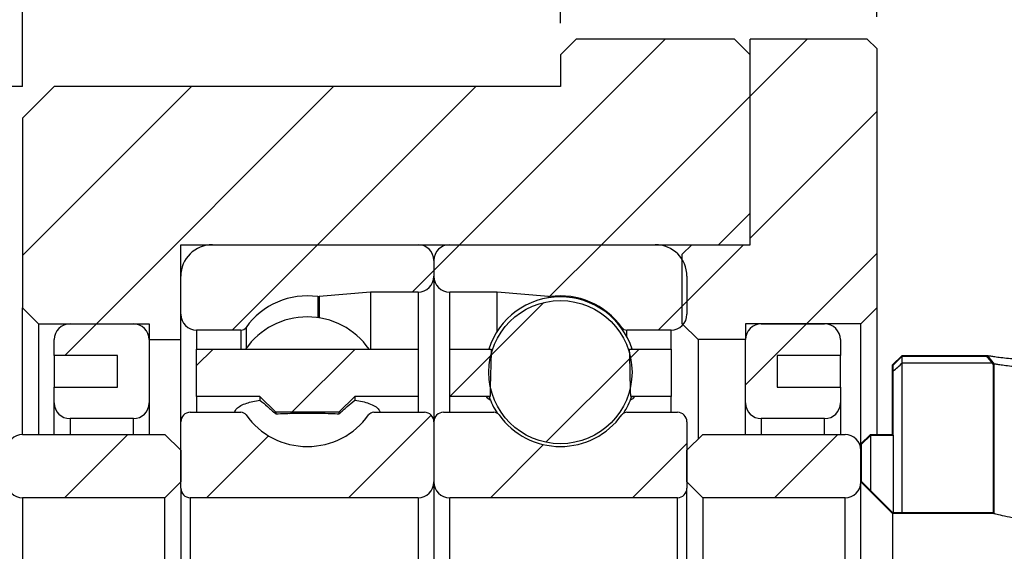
# Model space of a CAD drawing. Header units: millimetres. Extents: x 29 to 347, y 49 to 193.
# Tile 4 of 13: x 53 to 84, y 93 to 110. Entities that reach past the tile are written whole.
import ezdxf

# ---------------------------------------------------------------- set-up
doc = ezdxf.new("R2010")
doc.units = ezdxf.units.MM
doc.layers.add('FORMAT', color=7, linetype='Continuous')
doc.styles.add('SLDTEXTSTYLE0', font='TXT', dxfattribs={"width": 0.75})
doc.dimstyles.new('SLDDIMSTYLE1', dxfattribs={"dimtxt": 3.5, "dimasz": 2.5, "dimexe": 0, "dimexo": 0.0625, "dimgap": 0.875, "dimtad": 1, "dimrnd": 1e-09, "dimzin": 12, "dimdsep": 46, "dimtxsty": 'SLDTEXTSTYLE0', "dimsah": 1, "dimcen": 0.09, "dimadec": 0, "dimazin": 3, "dimtfac": 1, "dimtofl": 0, "dimtmove": 0, "dimatfit": 3, "dimfxl": 1, "dimfrac": 2, "dimtolj": 1, "dimtzin": 12, "dimarcsym": 0})
doc.dimstyles.new('SLDDIMSTYLE3', dxfattribs={"dimtxt": 3.5, "dimasz": 2.5, "dimexe": 0, "dimexo": 0.0625, "dimgap": 0.875, "dimtad": 1, "dimrnd": 1e-09, "dimzin": 12, "dimdsep": 46, "dimtxsty": 'SLDTEXTSTYLE0', "dimsah": 1, "dimcen": 0.09, "dimadec": 0, "dimazin": 3, "dimtfac": 1, "dimtmove": 0, "dimatfit": 0, "dimfxl": 1, "dimfrac": 2, "dimtolj": 1, "dimtzin": 12, "dimarcsym": 0})
doc.dimstyles.new('SLDDIMSTYLE5', dxfattribs={"dimtxt": 3.5, "dimasz": 2.5, "dimexe": 0, "dimexo": 0.0625, "dimgap": 0.875, "dimtad": 1, "dimdec": 1, "dimrnd": 1e-09, "dimzin": 12, "dimdsep": 46, "dimtxsty": 'SLDTEXTSTYLE0', "dimsah": 1, "dimcen": 0.09, "dimadec": 0, "dimazin": 3, "dimtfac": 1, "dimtdec": 1, "dimtmove": 0, "dimatfit": 0, "dimfxl": 1, "dimfrac": 2, "dimtolj": 1, "dimtzin": 12, "dimarcsym": 0})
doc.dimstyles.new('SLDDIMSTYLE6', dxfattribs={"dimtxt": 3.5, "dimasz": 2.5, "dimexe": 0, "dimexo": 0.0625, "dimgap": 0.875, "dimtad": 1, "dimdec": 3, "dimrnd": 1e-09, "dimzin": 12, "dimdsep": 46, "dimtxsty": 'SLDTEXTSTYLE0', "dimsah": 1, "dimcen": 0.09, "dimadec": 0, "dimazin": 3, "dimtol": 1, "dimtp": -0.009, "dimtm": 0.025, "dimtfac": 1, "dimtdec": 3, "dimtmove": 0, "dimatfit": 0, "dimfxl": 1, "dimfrac": 2, "dimtolj": 1, "dimarcsym": 0})

# ---------------------------------------------------------------- blocks, each defined once
blk = doc.blocks.new('_D_6')
at = {"layer": 'FORMAT', "color": 7}
for p, q in [((52.706, 107.44), (52.706, 115.551)), ((69.706, 109.44), (69.706, 115.551)), ((52.706, 114.551), (69.706, 114.551))]:
    blk.add_line(p, q, dxfattribs=at)
for points in [[(52.706, 114.551), (55.206, 114.301), (55.206, 114.801)], [(69.706, 114.551), (67.206, 114.801), (67.206, 114.301)]]:
    blk.add_solid(points, dxfattribs=at)
at = {"layer": 'FORMAT', "color": 7, "insert": (58.368, 119.063), "char_height": 3.5, "attachment_point": 1, "style": 'SLDTEXTSTYLE0'}
blk.add_mtext('17', dxfattribs=at)
blk = doc.blocks.new('_D_7')
at = {"layer": 'FORMAT', "color": 7}
for p, q in [((69.706, 109.44), (69.706, 115.551)), ((79.706, 109.64), (79.706, 115.551)), ((69.706, 114.551), (64.206, 114.551)), ((69.706, 114.551), (79.706, 114.551)), ((79.706, 114.551), (85.206, 114.551))]:
    blk.add_line(p, q, dxfattribs=at)
for points in [[(69.706, 114.551), (67.206, 114.801), (67.206, 114.301)], [(79.706, 114.551), (82.206, 114.301), (82.206, 114.801)]]:
    blk.add_solid(points, dxfattribs=at)
at = {"layer": 'FORMAT', "color": 7, "insert": (71.761, 119.063), "char_height": 3.5, "attachment_point": 1, "style": 'SLDTEXTSTYLE0'}
blk.add_mtext('10', dxfattribs=at)
blk = doc.blocks.new('_D_8')
at = {"layer": 'FORMAT', "color": 7}
for p, q in [((52.706, 107.44), (52.706, 122.601)), ((79.706, 109.64), (79.706, 122.601)), ((52.706, 121.601), (79.706, 121.601))]:
    blk.add_line(p, q, dxfattribs=at)
for points in [[(52.706, 121.601), (55.206, 121.351), (55.206, 121.851)], [(79.706, 121.601), (77.206, 121.851), (77.206, 121.351)]]:
    blk.add_solid(points, dxfattribs=at)
at = {"layer": 'FORMAT', "color": 7, "insert": (63.802, 126.113), "char_height": 3.5, "attachment_point": 1, "style": 'SLDTEXTSTYLE0'}
blk.add_mtext('27', dxfattribs=at)
blk = doc.blocks.new('_D_9')
at = {"layer": 'FORMAT', "color": 7}
for p, q in [((79.706, 109.64), (79.706, 122.601)), ((87.206, 95.94), (87.206, 122.601)), ((79.706, 121.601), (74.206, 121.601)), ((79.706, 121.601), (87.206, 121.601)), ((87.206, 121.601), (92.706, 121.601))]:
    blk.add_line(p, q, dxfattribs=at)
for centre, start, end in [((86.326, 124.379), 153.4349, 206.5651), ((81.679, 124.379), 333.4349, 26.5651)]:
    blk.add_arc(centre, 6.212, start, end, dxfattribs=at)
for points in [[(79.706, 121.601), (77.206, 121.851), (77.206, 121.351)], [(87.206, 121.601), (89.706, 121.351), (89.706, 121.851)]]:
    blk.add_solid(points, dxfattribs=at)
at = {"layer": 'FORMAT', "color": 7, "insert": (80.77, 126.113), "char_height": 3.5, "attachment_point": 1, "style": 'SLDTEXTSTYLE0'}
blk.add_mtext('7.5', dxfattribs=at)
blk = doc.blocks.new('_D_12')
at = {"layer": 'FORMAT', "color": 7}
for p, q in [((52.706, 107.44), (36.985, 107.44)), ((37.985, 107.44), (37.985, 71.44)), ((52.706, 71.44), (36.985, 71.44))]:
    blk.add_line(p, q, dxfattribs=at)
for points in [[(37.985, 107.44), (37.735, 104.94), (38.235, 104.94)], [(37.985, 71.44), (38.235, 73.94), (37.735, 73.94)]]:
    blk.add_solid(points, dxfattribs=at)
at = {"layer": 'FORMAT', "color": 7, "char_height": 3.5, "attachment_point": 1, "rotation": 90, "style": 'SLDTEXTSTYLE0'}
for s, insert in [('0.009', (28.948, 90.013)), ('0.025', (33.474, 90.013)), ('-', (28.948, 88.462)), ('-', (33.474, 88.462)), ('36', (33.42, 81.997)), ('%%c', (33.474, 76.718))]:
    blk.add_mtext(s, dxfattribs=dict(at, insert=insert))
blk = doc.blocks.new('_D_13')
at = {"layer": 'FORMAT', "color": 7}
for p, q in [((44.862, 94.44), (44.862, 99.94)), ((51.706, 94.44), (43.862, 94.44)), ((44.862, 94.44), (44.862, 84.44)), ((51.706, 84.44), (43.862, 84.44)), ((44.862, 84.44), (44.862, 78.94))]:
    blk.add_line(p, q, dxfattribs=at)
for points in [[(44.862, 94.44), (45.112, 96.94), (44.612, 96.94)], [(44.862, 84.44), (44.612, 81.94), (45.112, 81.94)]]:
    blk.add_solid(points, dxfattribs=at)
at = {"layer": 'FORMAT', "color": 7, "char_height": 3.5, "attachment_point": 1, "rotation": 90, "style": 'SLDTEXTSTYLE0'}
for s, insert in [('10', (40.297, 89.237)), ('%%c', (40.35, 83.959))]:
    blk.add_mtext(s, dxfattribs=dict(at, insert=insert))

msp = doc.modelspace()

# ---------------------------------------------------------------- hatches: boundary and pattern name
at = {"linetype": 'Continuous', "lineweight": 18}
h = msp.add_hatch(dxfattribs=at)
h.set_pattern_fill('ANSI31', style=0)
h.paths.add_polyline_path([(57.7064, 102.4396), (74.7064, 102.4396), (75.7064, 103.4396), (75.7064, 108.4396), (75.2064, 108.9396), (70.2064, 108.9396), (69.7064, 108.4396), (69.7064, 107.4396), (53.7064, 107.4396), (52.7064, 106.4396), (52.7064, 100.4396), (53.2064, 99.9396), (56.7064, 99.9396), (56.7064, 99.4396), (57.7064, 99.4396)], flags=0)
h = msp.add_hatch(dxfattribs=at)
h.set_pattern_fill('ANSI31', style=0)
h.paths.add_polyline_path([(75.7064, 102.4396), (73.8564, 102.4396), (73.5564, 102.1396), (73.5564, 99.9396), (74.0564, 99.4396), (75.5564, 99.4396), (75.5564, 99.9396), (79.2064, 99.9396), (79.7064, 100.4396), (79.7064, 108.6396), (79.4064, 108.9396), (75.7064, 108.9396)], flags=0)
h = msp.add_hatch(dxfattribs=at)
h.set_pattern_fill('ANSI31', style=0)
edge = h.paths.add_edge_path(flags=0)
edge.add_arc((65.2064, 101.9396), 0.5, 0, 90)
edge.add_line((65.2064, 102.4396), (58.7064, 102.4396))
edge.add_arc((58.7064, 101.4396), 1, 90, 180)
edge.add_line((57.7064, 101.4396), (57.7064, 100.2396))
edge.add_arc((58.2064, 100.2396), 0.5, 180, 270)
edge.add_line((58.2064, 99.7396), (59.6058, 99.7396))
edge.add_arc((59.6058, 99.9396), 0.2, 270, 324.47108)
edge.add_arc((61.7064, 98.4396), 2.3813, 82.10725, 144.47108, ccw=False)
edge.add_arc((62.0609, 100.9964), 0.2, 262.10725, 275)
edge.add_line((62.0783, 100.7971), (63.7064, 100.9396))
edge.add_line((63.7064, 100.9396), (65.2064, 100.9396))
edge.add_arc((65.2064, 101.4396), 0.5, 270, 360)
edge.add_line((65.7064, 101.4396), (65.7064, 101.9396))
h = msp.add_hatch(dxfattribs=at)
h.set_pattern_fill('ANSI31', style=0)
edge = h.paths.add_edge_path(flags=0)
edge.add_arc((66.2064, 101.9396), 0.5, 90, 180)
edge.add_line((65.7064, 101.9396), (65.7064, 101.4396))
edge.add_arc((66.2064, 101.4396), 0.5, 180, 270)
edge.add_line((66.2064, 100.9396), (67.7064, 100.9396))
edge.add_line((67.7064, 100.9396), (69.3345, 100.7971))
edge.add_arc((69.352, 100.9964), 0.2, 265, 277.89275)
edge.add_arc((69.7064, 98.4396), 2.3813, 35.52892, 97.89275, ccw=False)
edge.add_arc((71.8071, 99.9396), 0.2, 215.52892, 270)
edge.add_line((71.8071, 99.7396), (73.2064, 99.7396))
edge.add_arc((73.2064, 100.2396), 0.5, 270, 360)
edge.add_line((73.7064, 100.2396), (73.7064, 101.4396))
edge.add_arc((72.7064, 101.4396), 1, 0, 90)
edge.add_line((72.7064, 102.4396), (66.2064, 102.4396))
h = msp.add_hatch(dxfattribs=at)
h.set_pattern_fill('ANSI31', style=0)
edge = h.paths.add_edge_path(flags=0)
edge.add_arc((69.7064, 98.4091), 2.2634, 0, 360)
h = msp.add_hatch(dxfattribs=at)
h.set_pattern_fill('ANSI31', style=0)
edge = h.paths.add_edge_path(flags=0)
edge.add_line((55.7064, 97.9396), (53.7064, 97.9396))
edge.add_line((53.7064, 97.9396), (53.7064, 97.4396))
edge.add_arc((54.2064, 97.4396), 0.5, 180, 270)
edge.add_line((54.2064, 96.9396), (56.2064, 96.9396))
edge.add_arc((56.2064, 97.4396), 0.5, 270, 360)
edge.add_line((56.7064, 97.4396), (56.7064, 99.4396))
edge.add_arc((56.2064, 99.4396), 0.5, 0, 90)
edge.add_line((56.2064, 99.9396), (54.2064, 99.9396))
edge.add_arc((54.2064, 99.4396), 0.5, 90, 180)
edge.add_line((53.7064, 99.4396), (53.7064, 98.9396))
edge.add_line((53.7064, 98.9396), (55.7064, 98.9396))
edge.add_line((55.7064, 98.9396), (55.7064, 97.9396))
h = msp.add_hatch(dxfattribs=at)
h.set_pattern_fill('ANSI31', style=0)
edge = h.paths.add_edge_path(flags=0)
edge.add_line((78.5564, 97.9396), (76.5564, 97.9396))
edge.add_line((76.5564, 97.9396), (76.5564, 98.9396))
edge.add_line((76.5564, 98.9396), (78.5564, 98.9396))
edge.add_line((78.5564, 98.9396), (78.5564, 99.4396))
edge.add_arc((78.0564, 99.4396), 0.5, 0, 90)
edge.add_line((78.0564, 99.9396), (76.0564, 99.9396))
edge.add_arc((76.0564, 99.4396), 0.5, 90, 180)
edge.add_line((75.5564, 99.4396), (75.5564, 97.4396))
edge.add_arc((76.0564, 97.4396), 0.5, 180, 270)
edge.add_line((76.0564, 96.9396), (78.0564, 96.9396))
edge.add_arc((78.0564, 97.4396), 0.5, 270, 360)
edge.add_line((78.5564, 97.4396), (78.5564, 97.9396))
h = msp.add_hatch(dxfattribs=at)
h.set_pattern_fill('ANSI31', style=0)
h.paths.add_polyline_path([(58.2064, 97.6396), (60.2064, 97.6396), (60.7064, 97.1396), (62.7064, 97.1396), (63.2064, 97.6396), (65.2064, 97.6396), (65.2064, 99.1396), (58.2064, 99.1396)], flags=0)
h = msp.add_hatch(dxfattribs=at)
h.set_pattern_fill('ANSI31', style=0)
edge = h.paths.add_edge_path(flags=0)
edge.add_line((66.2064, 97.6396), (67.4813, 97.6396))
edge.add_ellipse((69.7064, 89.4396), major_axis=(0, 28.2786), ratio=0.0822177, start_angle=12.68849, end_angle=15.18188, ccw=False)
edge.add_line((67.5225, 99.1396), (66.2064, 99.1396))
edge.add_line((66.2064, 99.1396), (66.2064, 97.6396))
h = msp.add_hatch(dxfattribs=at)
h.set_pattern_fill('ANSI31', style=0)
edge = h.paths.add_edge_path(flags=0)
edge.add_line((73.2064, 97.6396), (73.2064, 99.1396))
edge.add_line((73.2064, 99.1396), (71.8904, 99.1396))
edge.add_ellipse((69.7064, 89.4396), major_axis=(0, 28.2786), ratio=0.0822177, start_angle=344.81812, end_angle=347.31151, ccw=False)
edge.add_line((71.9315, 97.6396), (73.2064, 97.6396))
h = msp.add_hatch(dxfattribs=at)
h.set_pattern_fill('ANSI32', style=0)
h.paths.add_polyline_path([(79.2064, 96.1396), (79.2064, 94.9396), (80.2064, 93.9396), (83.4064, 93.9396), (83.4064, 98.6756), (83.3864, 93.9596), (80.2147, 93.9596), (79.2264, 94.9478), (79.2264, 96.1313), (79.5147, 96.4196), (80.2264, 96.4196), (80.2264, 98.6313), (80.5147, 98.9196), (83.1894, 98.9196), (80.5064, 98.9396), (80.2064, 98.6396), (80.2064, 96.4396), (79.5064, 96.4396)], flags=0)
h = msp.add_hatch(dxfattribs=at)
h.set_pattern_fill('ANSI32', style=0)
edge = h.paths.add_edge_path(flags=0)
edge.add_spline(control_points=[(83.174, 98.9269), (83.2064, 98.8874), (83.2388, 98.848), (83.2712, 98.8086), (83.2912, 98.7843), (83.3112, 98.76), (83.3311, 98.7357), (83.3511, 98.7115), (83.371, 98.6872), (83.391, 98.6629)], knot_values=[0, 0, 0, 0, 0.0001531, 0.0001531, 0.0001531, 0.0002474, 0.0002474, 0.0002474, 0.0003417, 0.0003417, 0.0003417, 0.0003417], weights=[1, 1, 1, 1, 1, 1, 1, 1, 1, 1], degree=3, periodic=0)
edge.add_line((83.391, 98.6629), (83.1894, 98.9396))
h = msp.add_hatch(dxfattribs=at)
h.set_pattern_fill('ANSI31', style=0)
edge = h.paths.add_edge_path(flags=0)
edge.add_arc((58.0064, 94.7396), 0.3, 180, 270)
edge.add_line((58.0064, 94.4396), (65.2064, 94.4396))
edge.add_arc((65.2064, 94.9396), 0.5, 270, 360)
edge.add_line((65.7064, 94.9396), (65.7064, 96.8396))
edge.add_arc((65.4064, 96.8396), 0.3, 0, 90)
edge.add_line((65.4064, 97.1396), (63.8071, 97.1396))
edge.add_arc((63.8071, 96.9396), 0.2, 90, 144.47108)
edge.add_arc((61.7064, 98.4396), 2.3813, 215.52892, 324.47108, ccw=False)
edge.add_arc((59.6058, 96.9396), 0.2, 35.52892, 90)
edge.add_line((59.6058, 97.1396), (58.0064, 97.1396))
edge.add_arc((58.0064, 96.8396), 0.3, 90, 180)
edge.add_line((57.7064, 96.8396), (57.7064, 94.7396))
h = msp.add_hatch(dxfattribs=at)
h.set_pattern_fill('ANSI31', style=0)
edge = h.paths.add_edge_path(flags=0)
edge.add_arc((73.4064, 94.7396), 0.3, 270, 360)
edge.add_line((73.7064, 94.7396), (73.7064, 96.8396))
edge.add_arc((73.4064, 96.8396), 0.3, 0, 90)
edge.add_line((73.4064, 97.1396), (71.8071, 97.1396))
edge.add_arc((71.8071, 96.9396), 0.2, 90, 144.47108)
edge.add_arc((69.7064, 98.4396), 2.3813, 215.52892, 324.47108, ccw=False)
edge.add_arc((67.6058, 96.9396), 0.2, 35.52892, 90)
edge.add_line((67.6058, 97.1396), (66.0064, 97.1396))
edge.add_arc((66.0064, 96.8396), 0.3, 90, 180)
edge.add_line((65.7064, 96.8396), (65.7064, 94.9396))
edge.add_arc((66.2064, 94.9396), 0.5, 180, 270)
edge.add_line((66.2064, 94.4396), (73.4064, 94.4396))
h = msp.add_hatch(dxfattribs=at)
h.set_pattern_fill('ANSI31', style=0)
edge = h.paths.add_edge_path(flags=0)
edge.add_line((52.7064, 94.4396), (57.2064, 94.4396))
edge.add_line((57.2064, 94.4396), (57.7064, 94.9396))
edge.add_line((57.7064, 94.9396), (57.7064, 95.9396))
edge.add_line((57.7064, 95.9396), (57.2064, 96.4396))
edge.add_line((57.2064, 96.4396), (52.7064, 96.4396))
edge.add_arc((52.7064, 95.9396), 0.5, 90, 180)
edge.add_line((52.2064, 95.9396), (52.2064, 94.9396))
edge.add_arc((52.7064, 94.9396), 0.5, 180, 270)
h = msp.add_hatch(dxfattribs=at)
h.set_pattern_fill('ANSI31', style=0)
edge = h.paths.add_edge_path(flags=0)
edge.add_line((73.7064, 95.9396), (73.7064, 94.9396))
edge.add_line((73.7064, 94.9396), (74.2064, 94.4396))
edge.add_line((74.2064, 94.4396), (78.7064, 94.4396))
edge.add_arc((78.7064, 94.9396), 0.5, 270, 360)
edge.add_line((79.2064, 94.9396), (79.2064, 95.9396))
edge.add_arc((78.7064, 95.9396), 0.5, 0, 90)
edge.add_line((78.7064, 96.4396), (74.2064, 96.4396))
edge.add_line((74.2064, 96.4396), (73.7064, 95.9396))

# ---------------------------------------------------------------- linework, layer by layer
at = {"color": 7, "linetype": 'Continuous', "lineweight": 25}
for p, q in [((70.2064, 108.9396), (69.7064, 108.4396)), ((75.2064, 108.9396), (70.2064, 108.9396)), ((75.7064, 108.4396), (75.2064, 108.9396)), ((75.7064, 102.4396), (75.7064, 108.9396)), ((79.4064, 108.9396), (75.7064, 108.9396)), ((79.7064, 108.6396), (79.4064, 108.9396)), ((79.7064, 108.6396), (79.7064, 100.4396)), ((69.7064, 108.4396), (69.7064, 107.4396)), ((75.7064, 103.4396), (75.7064, 108.4396)), ((53.7064, 107.4396), (52.7064, 106.4396)), ((69.7064, 107.4396), (53.7064, 107.4396)), ((52.7064, 106.4396), (52.7064, 100.4396)), ((74.7064, 102.4396), (75.7064, 103.4396)), ((57.7064, 99.4396), (57.7064, 102.4396)), ((57.7064, 102.4396), (74.7064, 102.4396)), ((58.7064, 102.4396), (65.2064, 102.4396)), ((66.2064, 102.4396), (72.7064, 102.4396)), ((73.8564, 102.4396), (73.5564, 102.1396)), ((73.8564, 102.4396), (75.7064, 102.4396)), ((73.5564, 99.9396), (73.5564, 102.1396)), ((65.7064, 101.9396), (65.7064, 101.4396)), ((57.7064, 100.2396), (57.7064, 101.4396)), ((65.7064, 101.4396), (65.7064, 96.8396)), ((73.7064, 101.4396), (73.7064, 100.2396)), ((63.7064, 100.9396), (62.0783, 100.7971)), ((65.2064, 100.9396), (63.7064, 100.9396)), ((63.7064, 100.9396), (63.7064, 99.1396)), ((67.7064, 100.9396), (66.2064, 100.9396)), ((67.7064, 99.7015), (67.7064, 100.9396)), ((69.3345, 100.7971), (67.7064, 100.9396)), ((52.7064, 100.4396), (53.2064, 99.9396)), ((52.7064, 96.4396), (52.7064, 100.4396)), ((79.2064, 99.9396), (79.7064, 100.4396)), ((79.7064, 100.4396), (79.7064, 96.4396)), ((53.2064, 99.9396), (53.2064, 96.4396)), ((53.2064, 99.9396), (56.7064, 99.9396)), ((54.2064, 99.9396), (56.2064, 99.9396)), ((56.7064, 99.9396), (56.7064, 99.4396)), ((73.5564, 99.9396), (74.0564, 99.4396)), ((79.2064, 99.9396), (75.5564, 99.9396)), ((75.5564, 99.9396), (75.5564, 99.4396)), ((76.0564, 99.9396), (78.0564, 99.9396)), ((79.2064, 96.1396), (79.2064, 99.9396)), ((59.6058, 99.7396), (58.2064, 99.7396)), ((73.2064, 99.7396), (71.8071, 99.7396)), ((53.7064, 98.9396), (53.7064, 99.4396)), ((56.7064, 99.4396), (56.7064, 97.4396)), ((56.7064, 99.4396), (57.7064, 99.4396)), ((57.7064, 96.8396), (57.7064, 99.4396)), ((74.0564, 99.4396), (74.0564, 96.2896)), ((75.5564, 99.4396), (74.0564, 99.4396)), ((75.5564, 97.4396), (75.5564, 99.4396)), ((78.5564, 99.4396), (78.5564, 98.9396)), ((58.2064, 99.1396), (65.2064, 99.1396)), ((58.2064, 97.6396), (58.2064, 99.1396)), ((65.2064, 99.1396), (65.2064, 97.6396)), ((66.2064, 99.1396), (67.5225, 99.1396)), ((66.2064, 97.6396), (66.2064, 99.1396)), ((71.8904, 99.1396), (73.2064, 99.1396)), ((73.2064, 99.1396), (73.2064, 97.6396)), ((55.7064, 98.9396), (53.7064, 98.9396)), ((53.7064, 98.9396), (53.7064, 97.9396)), ((55.7064, 97.9396), (55.7064, 98.9396)), ((78.5564, 98.9396), (76.5564, 98.9396)), ((76.5564, 98.9396), (76.5564, 97.9396)), ((78.5564, 97.9396), (78.5564, 98.9396)), ((80.5064, 98.9396), (80.2064, 98.6396)), ((80.5147, 98.9196), (80.2264, 98.6313)), ((80.5064, 98.9396), (83.1894, 98.9396)), ((80.5147, 98.9196), (83.1894, 98.9196)), ((80.5147, 98.701), (80.5147, 98.9196)), ((80.5147, 98.701), (83.382, 98.701)), ((80.5147, 93.9596), (80.5147, 98.701)), ((83.2041, 98.9216), (83.4168, 98.6578)), ((83.3864, 98.6756), (83.3864, 93.9596)), ((83.4064, 98.6756), (83.4064, 93.9396)), ((80.2064, 96.4396), (80.2064, 98.6396)), ((80.2264, 96.4196), (80.2264, 98.6313)), ((53.7064, 97.9396), (55.7064, 97.9396)), ((53.7064, 97.4396), (53.7064, 97.9396)), ((76.5564, 97.9396), (78.5564, 97.9396)), ((78.5564, 97.9396), (78.5564, 97.4396)), ((53.7064, 96.4396), (53.7064, 97.4396)), ((56.7064, 97.4396), (56.7064, 96.4396)), ((60.2064, 97.6396), (58.2064, 97.6396)), ((58.2064, 97.6396), (58.2064, 97.1396)), ((60.2064, 97.6396), (60.2064, 97.5234)), ((60.7064, 97.1396), (60.2064, 97.6396)), ((63.2064, 97.6396), (62.7064, 97.1396)), ((63.2064, 97.6396), (63.2064, 97.5234)), ((65.2064, 97.6396), (63.2064, 97.6396)), ((65.2064, 97.6396), (65.2064, 97.1396)), ((67.4813, 97.6396), (66.2064, 97.6396)), ((66.2064, 97.1396), (66.2064, 97.6396)), ((73.2064, 97.6396), (71.9315, 97.6396)), ((73.2064, 97.1396), (73.2064, 97.6396)), ((75.5564, 96.4396), (75.5564, 97.4396)), ((78.5564, 97.4396), (78.5564, 96.4396)), ((58.0064, 97.1396), (59.6058, 97.1396)), ((59.4036, 97.1682), (59.4114, 97.1396)), ((62.7064, 97.1396), (60.7064, 97.1396)), ((60.7064, 97.1396), (60.7064, 97.0923)), ((62.7064, 97.1396), (62.7064, 97.0923)), ((63.8071, 97.1396), (65.4064, 97.1396)), ((66.0064, 97.1396), (67.6058, 97.1396)), ((71.8071, 97.1396), (73.4064, 97.1396)), ((56.2064, 96.9396), (54.2064, 96.9396)), ((57.7064, 94.7396), (57.7064, 96.8396)), ((65.7064, 96.8396), (65.7064, 94.9396)), ((73.7064, 96.8396), (73.7064, 94.7396)), ((78.0564, 96.9396), (76.0564, 96.9396)), ((52.7064, 96.4396), (57.2064, 96.4396)), ((57.7064, 95.9396), (57.2064, 96.4396)), ((74.2064, 96.4396), (73.7064, 95.9396)), ((74.2064, 96.4396), (78.7064, 96.4396)), ((79.5064, 96.4396), (79.2064, 96.1396)), ((79.5147, 96.4196), (79.2264, 96.1313)), ((79.5064, 96.4396), (80.2064, 96.4396)), ((79.5147, 96.4196), (80.2264, 96.4196)), ((79.5147, 94.6596), (79.5147, 96.4196)), ((80.2264, 96.4196), (80.2264, 93.9596)), ((57.7064, 95.9396), (57.7064, 94.9396)), ((73.7064, 94.9396), (73.7064, 95.9396)), ((79.2064, 94.9396), (79.2064, 96.1396)), ((79.2064, 95.9396), (79.2064, 94.9396)), ((79.2264, 94.9478), (79.2264, 96.1313)), ((57.2064, 94.4396), (57.7064, 94.9396)), ((65.7064, 94.9396), (65.7064, 83.9396)), ((73.7064, 94.9396), (74.2064, 94.4396)), ((79.2064, 94.9396), (80.2064, 93.9396)), ((79.2064, 83.9396), (79.2064, 94.9396)), ((79.2264, 94.9478), (80.2147, 93.9596)), ((57.7064, 94.7396), (57.7064, 84.1396)), ((73.7064, 84.1396), (73.7064, 94.7396)), ((52.7064, 94.4396), (52.7064, 84.4396)), ((57.2064, 94.4396), (52.7064, 94.4396)), ((57.2064, 84.4396), (57.2064, 94.4396)), ((58.0064, 94.4396), (58.0064, 84.4396)), ((65.2064, 94.4396), (58.0064, 94.4396)), ((65.2064, 94.4396), (65.2064, 84.4396)), ((66.2064, 84.4396), (66.2064, 94.4396)), ((73.4064, 94.4396), (66.2064, 94.4396)), ((73.4064, 84.4396), (73.4064, 94.4396)), ((78.7064, 94.4396), (74.2064, 94.4396)), ((74.2064, 94.4396), (74.2064, 84.4396)), ((78.7064, 84.4396), (78.7064, 94.4396)), ((83.4064, 93.9396), (80.2064, 93.9396)), ((80.2064, 93.9396), (80.2064, 84.9396)), ((83.3864, 93.9596), (80.2147, 93.9596))]:
    msp.add_line(p, q, dxfattribs=at)
at = {"color": 8, "linetype": 'Continuous', "lineweight": 25}
for p, q in [((65.2064, 100.9396), (65.2064, 99.1396)), ((66.2064, 99.1396), (66.2064, 100.9396)), ((62.0334, 100.7982), (62.0334, 100.133)), ((62.0783, 100.7971), (62.0783, 100.1264)), ((69.3345, 100.7611), (69.3345, 100.7971)), ((69.3794, 100.7678), (69.3794, 100.7982)), ((58.2064, 99.7396), (58.2064, 99.1396)), ((59.6058, 99.7396), (59.6058, 99.1396)), ((59.7685, 99.8233), (59.7685, 99.1581)), ((71.6443, 99.7929), (71.6443, 99.8233)), ((71.8071, 99.5305), (71.8071, 99.7396)), ((73.2064, 99.1396), (73.2064, 99.7396)), ((54.2064, 96.9396), (54.2064, 96.4396)), ((56.2064, 96.4396), (56.2064, 96.9396)), ((76.0564, 96.9396), (76.0564, 96.4396)), ((78.0564, 96.4396), (78.0564, 96.9396))]:
    msp.add_line(p, q, dxfattribs=at)
at = {"color": 7, "linetype": 'Continuous', "lineweight": 25, "flags": 128}
for points in [[(83.391, 98.6629), (83.3311, 98.7357), (83.2712, 98.8086), (83.174, 98.9269)], [(83.4064, 98.6756), (83.3473, 98.7476), (83.2881, 98.8195), (83.1894, 98.9396)]]:
    msp.add_lwpolyline(points, dxfattribs=at)
at = {"color": 7, "linetype": 'Continuous', "lineweight": 25}
msp.add_circle((69.7064, 98.4091), 2.2634, dxfattribs=at)
for centre, radius, start, end in [((58.7064, 101.4396), 1, 90, 180), ((65.2064, 101.9396), 0.5, 0, 90), ((66.2064, 101.9396), 0.5, 90, 180), ((72.7064, 101.4396), 1, 0, 90), ((65.2064, 101.4396), 0.5, 270, 0), ((66.2064, 101.4396), 0.5, 180, 270), ((61.7064, 98.4396), 2.3813, 82.10725, 144.47108), ((62.0609, 100.9964), 0.2, 262.10725, 275), ((69.7064, 98.4091), 2.3813, 90, 162.13596), ((69.352, 100.9964), 0.2, 265, 277.89275), ((69.7064, 98.4396), 2.3813, 35.52892, 97.89275), ((69.7064, 98.4091), 2.3813, 17.86404, 90), ((58.2064, 100.2396), 0.5, 180, 270), ((73.2064, 100.2396), 0.5, 270, 0), ((54.2064, 99.4396), 0.5, 90, 180), ((56.2064, 99.4396), 0.5, 0, 90), ((61.7064, 97.7743), 2.3813, 34.98216, 145.01784), ((76.0564, 99.4396), 0.5, 90, 180), ((78.0564, 99.4396), 0.5, 0, 90), ((59.6058, 99.9396), 0.2, 270, 324.47108), ((71.8071, 99.9396), 0.2, 215.52892, 270), ((54.2064, 97.4396), 0.5, 180, 270), ((56.2064, 97.4396), 0.5, 270, 0), ((69.7064, 98.4091), 2.3813, 198.95125, 212.71735), ((69.7064, 98.4091), 2.3812, 327.28265, 341.01785), ((76.0564, 97.4396), 0.5, 180, 270), ((78.0564, 97.4396), 0.5, 270, 0), ((58.0064, 96.8396), 0.3, 90, 180), ((59.6058, 96.9396), 0.2, 35.52892, 90), ((63.8071, 96.9396), 0.2, 90, 144.47108), ((65.4064, 96.8396), 0.3, 0, 90), ((66.0064, 96.8396), 0.3, 90, 180), ((67.6058, 96.9396), 0.2, 35.52892, 90), ((71.8071, 96.9396), 0.2, 90, 144.47108), ((73.4064, 96.8396), 0.3, 0, 90), ((61.7064, 98.4396), 2.3812, 215.52892, 324.47108), ((69.7064, 98.4396), 2.3813, 215.52892, 324.47108), ((52.7064, 95.9396), 0.5, 90, 180), ((78.7064, 95.9396), 0.5, 0, 90), ((52.7064, 94.9396), 0.5, 180, 270), ((65.2064, 94.9396), 0.5, 270, 0), ((66.2064, 94.9396), 0.5, 180, 270), ((78.7064, 94.9396), 0.5, 270, 0), ((58.0064, 94.7396), 0.3, 180, 270), ((73.4064, 94.7396), 0.3, 270, 0)]:
    msp.add_arc(centre, radius, start, end, dxfattribs=at)
for start_param, end_param in [(1.2206708, 1.2765987), (5.0065866, 5.0625145)]:
    msp.add_ellipse((69.7064, 89.4396), major_axis=(0, 28.2786), ratio=0.0822177, start_param=start_param, end_param=end_param, dxfattribs=at)
for points, knots in [([(80.2264, 98.4369), (80.2747, 98.4811), (80.3707, 98.5693), (80.4669, 98.6572), (80.5147, 98.701)], [0, 0, 0, 0, 0.5020449, 1, 1, 1, 1]), ([(83.1894, 98.9396), (83.1894, 98.9396), (83.1893, 98.9396), (83.2066, 98.9361), (83.2909, 98.9217), (83.4334, 98.9005), (83.6277, 98.8754), (83.8586, 98.8494), (84.1207, 98.8276), (84.4068, 98.8135), (84.7072, 98.809), (85.0075, 98.8135), (85.2933, 98.8276), (85.5554, 98.8495), (85.7862, 98.8755), (85.9807, 98.9007), (86.122, 98.9217), (86.2089, 98.9366), (86.2185, 98.9386), (86.2234, 98.9396)], [0, 0, 0, 0, 0.0003605, 0.0647816, 0.1266313, 0.1883576, 0.2524221, 0.316237, 0.3770525, 0.4374784, 0.5001732, 0.5627549, 0.6231421, 0.6840083, 0.7479671, 0.8120009, 0.8737106, 0.9355609, 1, 1, 1, 1]), ([(83.1894, 98.9196), (83.1894, 98.9196), (83.1893, 98.9196), (83.203, 98.917), (83.2167, 98.9145)], [0, 0, 0, 0, 0.005645, 1, 1, 1, 1]), ([(86.0064, 98.6756), (86.0032, 98.6748), (85.9962, 98.6729), (85.9339, 98.6602), (85.8166, 98.6407), (85.6342, 98.6131), (85.4034, 98.5855), (85.1573, 98.5657), (84.9247, 98.5534), (84.7072, 98.5487), (84.4896, 98.5534), (84.257, 98.5656), (84.0108, 98.5854), (83.7797, 98.613), (83.5972, 98.6406), (83.4789, 98.6602), (83.4186, 98.6724), (83.4065, 98.6756), (83.4064, 98.6756), (83.4064, 98.6756)], [0, 0, 0, 0, 0.0508787, 0.109449, 0.1757434, 0.2497806, 0.3242922, 0.3907868, 0.4492818, 0.4998088, 0.5503528, 0.6088505, 0.6753346, 0.7498222, 0.8239235, 0.8902463, 0.948809, 0.999644, 1, 1, 1, 1]), ([(59.4033, 97.1396), (59.4217, 97.1778), (59.4603, 97.2577), (59.5944, 97.3536), (59.818, 97.4533), (60.057, 97.4964), (60.2064, 97.5234)], [0, 0, 0, 0, 0.19955898, 0.41789397, 0.63626358, 1, 1, 1, 1]), ([(60.2064, 97.5234), (60.2863, 97.4577), (60.4468, 97.3258), (60.6196, 97.1704), (60.7064, 97.0923)], [0, 0, 0, 0, 0.4975628, 1, 1, 1, 1]), ([(62.7064, 97.0923), (62.7925, 97.1697), (62.9653, 97.3251), (63.1258, 97.4571), (63.2064, 97.5234)], [0, 0, 0, 0, 0.49774, 1, 1, 1, 1]), ([(63.2064, 97.5234), (63.289, 97.5098), (63.4541, 97.4825), (63.6699, 97.4213), (63.8477, 97.3372), (63.9667, 97.2425), (63.9938, 97.1682), (64.0043, 97.1396)], [0, 0, 0, 0, 0.1963887, 0.3927707, 0.6237618, 0.8547088, 1, 1, 1, 1]), ([(67.5198, 97.5098), (67.4841, 97.5286), (67.4092, 97.5679), (67.3732, 97.6091), (67.39, 97.6353), (67.4519, 97.6382), (67.4813, 97.6396)], [0, 0, 0, 0, 0.2356121, 0.4933299, 0.7589062, 1, 1, 1, 1]), ([(71.9315, 97.6396), (71.9521, 97.6389), (72.0057, 97.6373), (72.0419, 97.6198), (72.0161, 97.5813), (71.9689, 97.5455), (71.9166, 97.5214), (71.9113, 97.5189)], [0, 0, 0, 0, 0.166524, 0.4338877, 0.7094042, 0.9705103, 1, 1, 1, 1]), ([(60.7064, 97.0923), (60.8036, 97.0969), (61.01, 97.1065), (61.3479, 97.1133), (61.7142, 97.1157), (62.0882, 97.1131), (62.425, 97.1058), (62.6237, 97.0963), (62.7064, 97.0923)], [0, 0, 0, 0, 0.1538806, 0.3269588, 0.5000174, 0.6842996, 0.8686076, 1, 1, 1, 1]), ([(86.0064, 93.9396), (85.9927, 93.9355), (85.9651, 93.9273), (85.7511, 93.87), (85.4315, 93.8032), (85.0233, 93.752), (84.5828, 93.7422), (84.1647, 93.7758), (83.8042, 93.8375), (83.5367, 93.9022), (83.4186, 93.936), (83.4092, 93.9387), (83.4064, 93.9396)], [0, 0, 0, 0, 0.1043851, 0.2086739, 0.3154913, 0.4244686, 0.5305662, 0.6331702, 0.7371309, 0.8450919, 0.9536381, 1, 1, 1, 1])]:
    msp.add_open_spline(points, degree=3, knots=knots, dxfattribs=at)

# ---------------------------------------------------------------- dimensions: what is measured, and where the dimension line sits
at = {"layer": 'FORMAT', "color": 7}
dim = msp.add_linear_dim(base=(87.2064, 121.6008), p1=(79.7064, 108.6396), p2=(87.2064, 94.9396), text='(<>)', dimstyle='SLDDIMSTYLE5', dxfattribs=at)
dim.commit()
dim.dimension.update_dxf_attribs({"geometry": '_D_9', "text_midpoint": (84.0022, 121.6008), "dimtype": 160})
for base, p1, p2, dimstyle, picture, middle in [((79.7064, 121.6008), (52.7064, 106.4396), (79.7064, 108.6396), 'SLDDIMSTYLE1', '_D_8', (66.3883, 121.6008)), ((69.7064, 114.5512), (52.7064, 106.4396), (69.7064, 108.4396), 'SLDDIMSTYLE3', '_D_6', (60.9545, 114.5512)), ((79.7064, 114.5512), (69.7064, 108.4396), (79.7064, 108.6396), 'SLDDIMSTYLE3', '_D_7', (74.3467, 114.5512))]:
    dim = msp.add_linear_dim(base=base, p1=p1, p2=p2, dimstyle=dimstyle, dxfattribs=at)
    dim.commit()
    dim.dimension.update_dxf_attribs({"geometry": picture, "text_midpoint": middle, "dimtype": 160})
for base, p1, p2, dimstyle, picture, middle in [((37.9854, 71.4396), (53.7064, 107.4396), (53.7064, 71.4396), 'SLDDIMSTYLE6', '_D_12', (37.9854, 89.1841)), ((44.8619, 84.4396), (52.7064, 94.4396), (52.7064, 84.4396), 'SLDDIMSTYLE3', '_D_13', (44.8619, 89.1841))]:
    dim = msp.add_linear_dim(base=base, p1=p1, p2=p2, angle=90, text='%%c<>', dimstyle=dimstyle, dxfattribs=at)
    dim.commit()
    dim.dimension.update_dxf_attribs({"geometry": picture, "text_midpoint": middle, "dimtype": 160})

doc.saveas('drawing.dxf')
